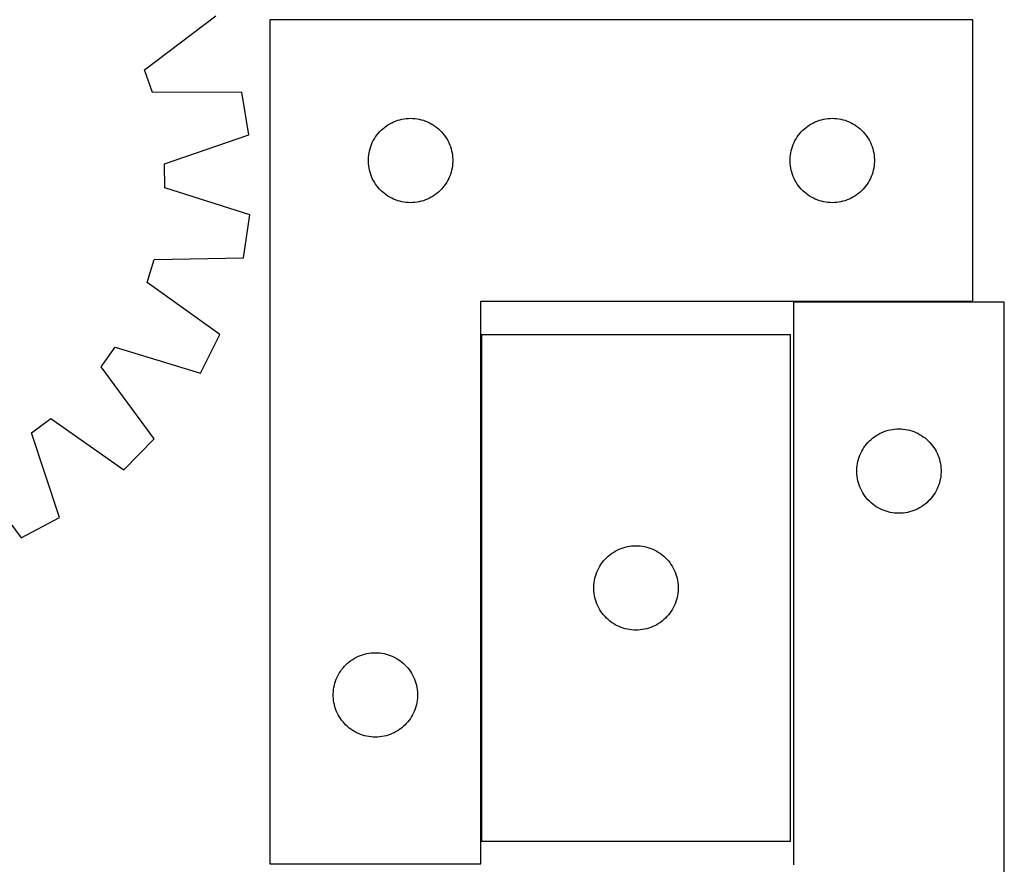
# Model space of a CAD drawing. Header units: millimetres. Extents: x 7 to 1493, y 7 to 2993.
# Tile 10 of 12: x 1093 to 1443, y 2365 to 2665. Entities that reach past the tile are written whole.
import ezdxf

# ---------------------------------------------------------------- set-up
doc = ezdxf.new("R2010")
doc.units = ezdxf.units.MM
doc.layers.add('COMMON', color=5, linetype='CONTINUOUS', true_color=0x0000ff)
doc.layers.add('CUT', color=7, linetype='CONTINUOUS', true_color=0x000000)

msp = doc.modelspace()

# ---------------------------------------------------------------- linework, layer by layer
at = {"layer": 'COMMON'}
msp.add_line((1257.070951, 2553.328188), (1257.070951, 2373.328188), dxfattribs=at)
at = {"layer": 'CUT'}
for p, q in [((1137.399208, 2647.55363), (1162.773205, 2666.662137)), ((1181.970951, 2665.291029), (1181.970951, 2365.291029)), ((1431.970951, 2665.291029), (1181.970951, 2665.291029)), ((1431.970951, 2565.291029), (1431.970951, 2665.291029)), ((1140.143484, 2639.430311), (1137.399208, 2647.55363)), ((1171.907254, 2639.624478), (1140.143484, 2639.430311)), ((1174.490733, 2624.456875), (1171.907254, 2639.624478)), ((1222.068669, 2626.558008), (1222.661809, 2627.052826)), ((1222.661809, 2627.052826), (1223.279635, 2627.516454)), ((1223.279635, 2627.516454), (1223.920508, 2627.947662)), ((1223.920508, 2627.947662), (1224.58273, 2628.345307)), ((1224.58273, 2628.345307), (1225.264544, 2628.708335)), ((1225.264544, 2628.708335), (1225.964143, 2629.035782)), ((1225.964143, 2629.035782), (1226.67967, 2629.326781)), ((1226.67967, 2629.326781), (1227.409229, 2629.58056)), ((1227.409229, 2629.58056), (1228.150884, 2629.796445)), ((1228.150884, 2629.796445), (1228.90267, 2629.973864)), ((1228.90267, 2629.973864), (1229.662593, 2630.112347)), ((1229.662593, 2630.112347), (1230.428636, 2630.211527)), ((1230.428636, 2630.211527), (1231.19877, 2630.27114)), ((1231.19877, 2630.27114), (1231.970951, 2630.291029)), ((1231.970951, 2630.291029), (1232.743133, 2630.27114)), ((1232.743133, 2630.27114), (1233.513266, 2630.211527)), ((1233.513266, 2630.211527), (1234.27931, 2630.112347)), ((1234.27931, 2630.112347), (1235.039232, 2629.973864)), ((1235.039232, 2629.973864), (1235.791018, 2629.796445)), ((1235.791018, 2629.796445), (1236.532674, 2629.58056)), ((1236.532674, 2629.58056), (1237.262233, 2629.326781)), ((1237.262233, 2629.326781), (1237.97776, 2629.035782)), ((1237.97776, 2629.035782), (1238.677358, 2628.708335)), ((1238.677358, 2628.708335), (1239.359172, 2628.345307)), ((1239.359172, 2628.345307), (1240.021394, 2627.947662)), ((1240.021394, 2627.947662), (1240.662268, 2627.516454)), ((1240.662268, 2627.516454), (1241.280093, 2627.052826)), ((1241.280093, 2627.052826), (1241.873233, 2626.558008)), ((1372.068669, 2626.558008), (1372.661809, 2627.052826)), ((1372.661809, 2627.052826), (1373.279635, 2627.516454)), ((1373.279635, 2627.516454), (1373.920508, 2627.947662)), ((1373.920508, 2627.947662), (1374.58273, 2628.345307)), ((1374.58273, 2628.345307), (1375.264544, 2628.708335)), ((1375.264544, 2628.708335), (1375.964143, 2629.035782)), ((1375.964143, 2629.035782), (1376.67967, 2629.326781)), ((1376.67967, 2629.326781), (1377.409229, 2629.58056)), ((1377.409229, 2629.58056), (1378.150884, 2629.796445)), ((1378.150884, 2629.796445), (1378.90267, 2629.973864)), ((1378.90267, 2629.973864), (1379.662593, 2630.112347)), ((1379.662593, 2630.112347), (1380.428636, 2630.211527)), ((1380.428636, 2630.211527), (1381.19877, 2630.27114)), ((1381.19877, 2630.27114), (1381.970951, 2630.291029)), ((1381.970951, 2630.291029), (1382.743133, 2630.27114)), ((1382.743133, 2630.27114), (1383.513266, 2630.211527)), ((1383.513266, 2630.211527), (1384.27931, 2630.112347)), ((1384.27931, 2630.112347), (1385.039232, 2629.973864)), ((1385.039232, 2629.973864), (1385.791018, 2629.796445)), ((1385.791018, 2629.796445), (1386.532674, 2629.58056)), ((1386.532674, 2629.58056), (1387.262233, 2629.326781)), ((1387.262233, 2629.326781), (1387.97776, 2629.035782)), ((1387.97776, 2629.035782), (1388.677358, 2628.708335)), ((1388.677358, 2628.708335), (1389.359172, 2628.345307)), ((1389.359172, 2628.345307), (1390.021394, 2627.947662)), ((1390.021394, 2627.947662), (1390.662268, 2627.516454)), ((1390.662268, 2627.516454), (1391.280093, 2627.052826)), ((1391.280093, 2627.052826), (1391.873233, 2626.558008)), ((1144.453774, 2614.124602), (1174.490733, 2624.456875)), ((1219.111232, 2623.012921), (1219.525796, 2623.664685)), ((1219.525796, 2623.664685), (1219.973363, 2624.294243)), ((1219.973363, 2624.294243), (1220.452745, 2624.899926)), ((1220.452745, 2624.899926), (1220.962671, 2625.480129)), ((1220.962671, 2625.480129), (1221.501789, 2626.033312)), ((1221.501789, 2626.033312), (1222.068669, 2626.558008)), ((1241.873233, 2626.558008), (1242.440114, 2626.033312)), ((1242.440114, 2626.033312), (1242.979232, 2625.480129)), ((1242.979232, 2625.480129), (1243.489158, 2624.899926)), ((1243.489158, 2624.899926), (1243.96854, 2624.294243)), ((1243.96854, 2624.294243), (1244.416106, 2623.664685)), ((1244.416106, 2623.664685), (1244.830671, 2623.012921)), ((1369.111232, 2623.012921), (1369.525796, 2623.664685)), ((1369.525796, 2623.664685), (1369.973363, 2624.294243)), ((1369.973363, 2624.294243), (1370.452745, 2624.899926)), ((1370.452745, 2624.899926), (1370.962671, 2625.480129)), ((1370.962671, 2625.480129), (1371.501789, 2626.033312)), ((1371.501789, 2626.033312), (1372.068669, 2626.558008)), ((1391.873233, 2626.558008), (1392.440114, 2626.033312)), ((1392.440114, 2626.033312), (1392.979232, 2625.480129)), ((1392.979232, 2625.480129), (1393.489158, 2624.899926)), ((1393.489158, 2624.899926), (1393.96854, 2624.294243)), ((1393.96854, 2624.294243), (1394.416106, 2623.664685)), ((1394.416106, 2623.664685), (1394.830671, 2623.012921)), ((1217.568703, 2619.483313), (1217.803613, 2620.219165)), ((1217.803613, 2620.219165), (1218.076092, 2620.941947)), ((1218.076092, 2620.941947), (1218.385417, 2621.649745)), ((1218.385417, 2621.649745), (1218.730769, 2622.34068)), ((1218.730769, 2622.34068), (1219.111232, 2623.012921)), ((1244.830671, 2623.012921), (1245.211133, 2622.34068)), ((1245.211133, 2622.34068), (1245.556485, 2621.649745)), ((1245.556485, 2621.649745), (1245.865811, 2620.941947)), ((1245.865811, 2620.941947), (1246.13829, 2620.219165)), ((1246.13829, 2620.219165), (1246.373199, 2619.483313)), ((1367.568703, 2619.483313), (1367.803613, 2620.219165)), ((1367.803613, 2620.219165), (1368.076092, 2620.941947)), ((1368.076092, 2620.941947), (1368.385417, 2621.649745)), ((1368.385417, 2621.649745), (1368.730769, 2622.34068)), ((1368.730769, 2622.34068), (1369.111232, 2623.012921)), ((1394.830671, 2623.012921), (1395.211133, 2622.34068)), ((1395.211133, 2622.34068), (1395.556485, 2621.649745)), ((1395.556485, 2621.649745), (1395.865811, 2620.941947)), ((1395.865811, 2620.941947), (1396.13829, 2620.219165)), ((1396.13829, 2620.219165), (1396.373199, 2619.483313)), ((1216.975924, 2615.677248), (1217.015688, 2616.448661)), ((1217.015688, 2616.448661), (1217.095111, 2617.217004)), ((1217.095111, 2617.217004), (1217.213982, 2617.98024)), ((1217.213982, 2617.98024), (1217.371986, 2618.736345)), ((1217.371986, 2618.736345), (1217.568703, 2619.483313)), ((1246.373199, 2619.483313), (1246.569917, 2618.736345)), ((1246.569917, 2618.736345), (1246.727921, 2617.98024)), ((1246.727921, 2617.98024), (1246.846791, 2617.217004)), ((1246.846791, 2617.217004), (1246.926214, 2616.448661)), ((1246.926214, 2616.448661), (1246.965978, 2615.677248)), ((1366.975924, 2615.677248), (1367.015688, 2616.448661)), ((1367.015688, 2616.448661), (1367.095111, 2617.217004)), ((1367.095111, 2617.217004), (1367.213982, 2617.98024)), ((1367.213982, 2617.98024), (1367.371986, 2618.736345)), ((1367.371986, 2618.736345), (1367.568703, 2619.483313)), ((1396.373199, 2619.483313), (1396.569917, 2618.736345)), ((1396.569917, 2618.736345), (1396.727921, 2617.98024)), ((1396.727921, 2617.98024), (1396.846791, 2617.217004)), ((1396.846791, 2617.217004), (1396.926214, 2616.448661)), ((1396.926214, 2616.448661), (1396.965978, 2615.677248)), ((1144.553492, 2605.550838), (1144.453774, 2614.124602)), ((1216.975924, 2614.90481), (1216.975924, 2615.677248)), ((1217.015688, 2614.133397), (1216.975924, 2614.90481)), ((1217.095111, 2613.365053), (1217.015688, 2614.133397)), ((1217.213982, 2612.601817), (1217.095111, 2613.365053)), ((1246.846791, 2613.365053), (1246.727921, 2612.601817)), ((1246.926214, 2614.133397), (1246.846791, 2613.365053)), ((1246.965978, 2614.90481), (1246.926214, 2614.133397)), ((1246.965978, 2615.677248), (1246.965978, 2614.90481)), ((1366.975924, 2614.90481), (1366.975924, 2615.677248)), ((1367.015688, 2614.133397), (1366.975924, 2614.90481)), ((1367.095111, 2613.365053), (1367.015688, 2614.133397)), ((1367.213982, 2612.601817), (1367.095111, 2613.365053)), ((1396.846791, 2613.365053), (1396.727921, 2612.601817)), ((1396.926214, 2614.133397), (1396.846791, 2613.365053)), ((1396.965978, 2614.90481), (1396.926214, 2614.133397)), ((1396.965978, 2615.677248), (1396.965978, 2614.90481)), ((1217.371986, 2611.845713), (1217.213982, 2612.601817)), ((1217.568703, 2611.098744), (1217.371986, 2611.845713)), ((1217.803613, 2610.362893), (1217.568703, 2611.098744)), ((1218.076092, 2609.64011), (1217.803613, 2610.362893)), ((1218.385417, 2608.932313), (1218.076092, 2609.64011)), ((1245.865811, 2609.64011), (1245.556485, 2608.932313)), ((1246.13829, 2610.362893), (1245.865811, 2609.64011)), ((1246.373199, 2611.098744), (1246.13829, 2610.362893)), ((1246.569917, 2611.845713), (1246.373199, 2611.098744)), ((1246.727921, 2612.601817), (1246.569917, 2611.845713)), ((1367.371986, 2611.845713), (1367.213982, 2612.601817)), ((1367.568703, 2611.098744), (1367.371986, 2611.845713)), ((1367.803613, 2610.362893), (1367.568703, 2611.098744)), ((1368.076092, 2609.64011), (1367.803613, 2610.362893)), ((1368.385417, 2608.932313), (1368.076092, 2609.64011)), ((1395.865811, 2609.64011), (1395.556485, 2608.932313)), ((1396.13829, 2610.362893), (1395.865811, 2609.64011)), ((1396.373199, 2611.098744), (1396.13829, 2610.362893)), ((1396.569917, 2611.845713), (1396.373199, 2611.098744)), ((1396.727921, 2612.601817), (1396.569917, 2611.845713)), ((1218.730769, 2608.241378), (1218.385417, 2608.932313)), ((1219.111232, 2607.569137), (1218.730769, 2608.241378)), ((1219.525796, 2606.917373), (1219.111232, 2607.569137)), ((1219.973363, 2606.287815), (1219.525796, 2606.917373)), ((1220.452745, 2605.682131), (1219.973363, 2606.287815)), ((1243.96854, 2606.287815), (1243.489158, 2605.682131)), ((1244.416106, 2606.917373), (1243.96854, 2606.287815)), ((1244.830671, 2607.569137), (1244.416106, 2606.917373)), ((1245.211133, 2608.241378), (1244.830671, 2607.569137)), ((1245.556485, 2608.932313), (1245.211133, 2608.241378)), ((1368.730769, 2608.241378), (1368.385417, 2608.932313)), ((1369.111232, 2607.569137), (1368.730769, 2608.241378)), ((1369.525796, 2606.917373), (1369.111232, 2607.569137)), ((1369.973363, 2606.287815), (1369.525796, 2606.917373)), ((1370.452745, 2605.682131), (1369.973363, 2606.287815)), ((1393.96854, 2606.287815), (1393.489158, 2605.682131)), ((1394.416106, 2606.917373), (1393.96854, 2606.287815)), ((1394.830671, 2607.569137), (1394.416106, 2606.917373)), ((1395.211133, 2608.241378), (1394.830671, 2607.569137)), ((1395.556485, 2608.932313), (1395.211133, 2608.241378)), ((1174.822633, 2595.919958), (1144.553492, 2605.550838)), ((1220.962671, 2605.101929), (1220.452745, 2605.682131)), ((1221.501789, 2604.548746), (1220.962671, 2605.101929)), ((1222.068669, 2604.02405), (1221.501789, 2604.548746)), ((1222.661809, 2603.529232), (1222.068669, 2604.02405)), ((1223.279635, 2603.065604), (1222.661809, 2603.529232)), ((1223.920508, 2602.634395), (1223.279635, 2603.065604)), ((1224.58273, 2602.23675), (1223.920508, 2602.634395)), ((1240.021394, 2602.634395), (1239.359172, 2602.23675)), ((1240.662268, 2603.065604), (1240.021394, 2602.634395)), ((1241.280093, 2603.529232), (1240.662268, 2603.065604)), ((1241.873233, 2604.02405), (1241.280093, 2603.529232)), ((1242.440114, 2604.548746), (1241.873233, 2604.02405)), ((1242.979232, 2605.101929), (1242.440114, 2604.548746)), ((1243.489158, 2605.682131), (1242.979232, 2605.101929)), ((1370.962671, 2605.101929), (1370.452745, 2605.682131)), ((1371.501789, 2604.548746), (1370.962671, 2605.101929)), ((1372.068669, 2604.02405), (1371.501789, 2604.548746)), ((1372.661809, 2603.529232), (1372.068669, 2604.02405)), ((1373.279635, 2603.065604), (1372.661809, 2603.529232)), ((1373.920508, 2602.634395), (1373.279635, 2603.065604)), ((1374.58273, 2602.23675), (1373.920508, 2602.634395)), ((1390.021394, 2602.634395), (1389.359172, 2602.23675)), ((1390.662268, 2603.065604), (1390.021394, 2602.634395)), ((1391.280093, 2603.529232), (1390.662268, 2603.065604)), ((1391.873233, 2604.02405), (1391.280093, 2603.529232)), ((1392.440114, 2604.548746), (1391.873233, 2604.02405)), ((1392.979232, 2605.101929), (1392.440114, 2604.548746)), ((1393.489158, 2605.682131), (1392.979232, 2605.101929)), ((1225.264544, 2601.873723), (1224.58273, 2602.23675)), ((1225.964143, 2601.546275), (1225.264544, 2601.873723)), ((1226.67967, 2601.255277), (1225.964143, 2601.546275)), ((1227.409229, 2601.001498), (1226.67967, 2601.255277)), ((1228.150884, 2600.785613), (1227.409229, 2601.001498)), ((1228.90267, 2600.608194), (1228.150884, 2600.785613)), ((1229.662593, 2600.46971), (1228.90267, 2600.608194)), ((1230.428636, 2600.370531), (1229.662593, 2600.46971)), ((1231.19877, 2600.310917), (1230.428636, 2600.370531)), ((1231.970951, 2600.291029), (1231.19877, 2600.310917)), ((1232.743133, 2600.310917), (1231.970951, 2600.291029)), ((1233.513266, 2600.370531), (1232.743133, 2600.310917)), ((1234.27931, 2600.46971), (1233.513266, 2600.370531)), ((1235.039232, 2600.608194), (1234.27931, 2600.46971)), ((1235.791018, 2600.785613), (1235.039232, 2600.608194)), ((1236.532674, 2601.001498), (1235.791018, 2600.785613)), ((1237.262233, 2601.255277), (1236.532674, 2601.001498)), ((1237.97776, 2601.546275), (1237.262233, 2601.255277)), ((1238.677358, 2601.873723), (1237.97776, 2601.546275)), ((1239.359172, 2602.23675), (1238.677358, 2601.873723)), ((1375.264544, 2601.873723), (1374.58273, 2602.23675)), ((1375.964143, 2601.546275), (1375.264544, 2601.873723)), ((1376.67967, 2601.255277), (1375.964143, 2601.546275)), ((1377.409229, 2601.001498), (1376.67967, 2601.255277)), ((1378.150884, 2600.785613), (1377.409229, 2601.001498)), ((1378.90267, 2600.608194), (1378.150884, 2600.785613)), ((1379.662593, 2600.46971), (1378.90267, 2600.608194)), ((1380.428636, 2600.370531), (1379.662593, 2600.46971)), ((1381.19877, 2600.310917), (1380.428636, 2600.370531)), ((1381.970951, 2600.291029), (1381.19877, 2600.310917)), ((1382.743133, 2600.310917), (1381.970951, 2600.291029)), ((1383.513266, 2600.370531), (1382.743133, 2600.310917)), ((1384.27931, 2600.46971), (1383.513266, 2600.370531)), ((1385.039232, 2600.608194), (1384.27931, 2600.46971)), ((1385.791018, 2600.785613), (1385.039232, 2600.608194)), ((1386.532674, 2601.001498), (1385.791018, 2600.785613)), ((1387.262233, 2601.255277), (1386.532674, 2601.001498)), ((1387.97776, 2601.546275), (1387.262233, 2601.255277)), ((1388.677358, 2601.873723), (1387.97776, 2601.546275)), ((1389.359172, 2602.23675), (1388.677358, 2601.873723)), ((1172.59262, 2580.696371), (1174.822633, 2595.919958)), ((1138.278326, 2571.966777), (1140.832927, 2580.151725)), ((1140.832927, 2580.151725), (1172.59262, 2580.696371)), ((1164.089884, 2553.453587), (1138.278326, 2571.966777)), ((1256.970951, 2365.291029), (1256.970951, 2565.291029)), ((1256.970951, 2565.291029), (1431.970951, 2565.291029)), ((1443.193272, 2564.880678), (1368.193272, 2564.880678)), ((1368.193272, 2564.880678), (1368.193272, 2364.880678)), ((1443.193272, 2264.880678), (1443.193272, 2564.880678)), ((1157.264669, 2539.664207), (1164.089884, 2553.453587)), ((1367.170952, 2553.328188), (1257.170952, 2553.328188)), ((1257.170952, 2553.328188), (1257.170952, 2373.328188)), ((1367.170952, 2373.328188), (1367.170952, 2553.328188)), ((1121.932242, 2541.96557), (1126.891101, 2548.960503)), ((1126.891101, 2548.960503), (1157.264669, 2539.664207)), ((1140.759603, 2516.38227), (1121.932242, 2541.96557)), ((1097.115311, 2518.483945), (1103.993019, 2523.60415)), ((1103.993019, 2523.60415), (1130.007285, 2505.376898)), ((1107.11552, 2488.334806), (1097.115311, 2518.483945)), ((1398.305051, 2517.934957), (1398.986865, 2518.297984)), ((1398.986865, 2518.297984), (1399.686463, 2518.625432)), ((1399.686463, 2518.625432), (1400.40199, 2518.916431)), ((1400.40199, 2518.916431), (1401.131549, 2519.170209)), ((1401.131549, 2519.170209), (1401.873205, 2519.386094)), ((1401.873205, 2519.386094), (1402.624991, 2519.563514)), ((1402.624991, 2519.563514), (1403.384913, 2519.701997)), ((1403.384913, 2519.701997), (1404.150957, 2519.801176)), ((1404.150957, 2519.801176), (1404.92109, 2519.86079)), ((1404.92109, 2519.86079), (1405.693272, 2519.880678)), ((1405.693272, 2519.880678), (1406.465453, 2519.86079)), ((1406.465453, 2519.86079), (1407.235586, 2519.801176)), ((1407.235586, 2519.801176), (1408.00163, 2519.701997)), ((1408.00163, 2519.701997), (1408.761553, 2519.563514)), ((1408.761553, 2519.563514), (1409.513338, 2519.386094)), ((1409.513338, 2519.386094), (1410.254994, 2519.170209)), ((1410.254994, 2519.170209), (1410.984553, 2518.916431)), ((1410.984553, 2518.916431), (1411.70008, 2518.625432)), ((1411.70008, 2518.625432), (1412.399678, 2518.297984)), ((1412.399678, 2518.297984), (1413.081493, 2517.934957)), ((1130.007285, 2505.376898), (1140.759603, 2516.38227)), ((1394.175065, 2514.489576), (1394.684991, 2515.069778)), ((1394.684991, 2515.069778), (1395.224109, 2515.622961)), ((1395.224109, 2515.622961), (1395.79099, 2516.147657)), ((1395.79099, 2516.147657), (1396.384129, 2516.642475)), ((1396.384129, 2516.642475), (1397.001955, 2517.106103)), ((1397.001955, 2517.106103), (1397.642829, 2517.537312)), ((1397.642829, 2517.537312), (1398.305051, 2517.934957)), ((1413.081493, 2517.934957), (1413.743714, 2517.537312)), ((1413.743714, 2517.537312), (1414.384588, 2517.106103)), ((1414.384588, 2517.106103), (1415.002414, 2516.642475)), ((1415.002414, 2516.642475), (1415.595553, 2516.147657)), ((1415.595553, 2516.147657), (1416.162434, 2515.622961)), ((1416.162434, 2515.622961), (1416.701552, 2515.069778)), ((1416.701552, 2515.069778), (1417.211478, 2514.489576)), ((1392.107738, 2511.239394), (1392.45309, 2511.930329)), ((1392.45309, 2511.930329), (1392.833552, 2512.60257)), ((1392.833552, 2512.60257), (1393.248116, 2513.254334)), ((1393.248116, 2513.254334), (1393.695683, 2513.883892)), ((1393.695683, 2513.883892), (1394.175065, 2514.489576)), ((1417.211478, 2514.489576), (1417.69086, 2513.883892)), ((1417.69086, 2513.883892), (1418.138427, 2513.254334)), ((1418.138427, 2513.254334), (1418.552991, 2512.60257)), ((1418.552991, 2512.60257), (1418.933454, 2511.930329)), ((1418.933454, 2511.930329), (1419.278805, 2511.239394)), ((1390.936302, 2507.56989), (1391.094306, 2508.325994)), ((1391.094306, 2508.325994), (1391.291023, 2509.072963)), ((1391.291023, 2509.072963), (1391.525933, 2509.808814)), ((1391.525933, 2509.808814), (1391.798412, 2510.531597)), ((1391.798412, 2510.531597), (1392.107738, 2511.239394)), ((1419.278805, 2511.239394), (1419.588131, 2510.531597)), ((1419.588131, 2510.531597), (1419.86061, 2509.808814)), ((1419.86061, 2509.808814), (1420.09552, 2509.072963)), ((1420.09552, 2509.072963), (1420.292237, 2508.325994)), ((1420.292237, 2508.325994), (1420.450241, 2507.56989)), ((1074.380104, 2506.564721), (1093.488611, 2481.190724)), ((1390.698245, 2505.266897), (1390.738009, 2506.03831)), ((1390.698245, 2504.49446), (1390.698245, 2505.266897)), ((1390.738009, 2503.723046), (1390.698245, 2504.49446)), ((1390.738009, 2506.03831), (1390.817431, 2506.806654)), ((1390.817431, 2506.806654), (1390.936302, 2507.56989)), ((1420.450241, 2507.56989), (1420.569112, 2506.806654)), ((1420.569112, 2506.806654), (1420.648534, 2506.03831)), ((1420.648534, 2506.03831), (1420.688299, 2505.266897)), ((1420.688299, 2504.49446), (1420.648534, 2503.723046)), ((1420.688299, 2505.266897), (1420.688299, 2504.49446)), ((1390.817431, 2502.954703), (1390.738009, 2503.723046)), ((1390.936302, 2502.191467), (1390.817431, 2502.954703)), ((1391.094306, 2501.435362), (1390.936302, 2502.191467)), ((1391.291023, 2500.688394), (1391.094306, 2501.435362)), ((1420.292237, 2501.435362), (1420.09552, 2500.688394)), ((1420.450241, 2502.191467), (1420.292237, 2501.435362)), ((1420.569112, 2502.954703), (1420.450241, 2502.191467)), ((1420.648534, 2503.723046), (1420.569112, 2502.954703)), ((1391.525933, 2499.952543), (1391.291023, 2500.688394)), ((1391.798412, 2499.22976), (1391.525933, 2499.952543)), ((1392.107738, 2498.521962), (1391.798412, 2499.22976)), ((1392.45309, 2497.831027), (1392.107738, 2498.521962)), ((1392.833552, 2497.158786), (1392.45309, 2497.831027)), ((1418.933454, 2497.831027), (1418.552991, 2497.158786)), ((1419.278805, 2498.521962), (1418.933454, 2497.831027)), ((1419.588131, 2499.22976), (1419.278805, 2498.521962)), ((1419.86061, 2499.952543), (1419.588131, 2499.22976)), ((1420.09552, 2500.688394), (1419.86061, 2499.952543)), ((1393.248116, 2496.507022), (1392.833552, 2497.158786)), ((1393.695683, 2495.877464), (1393.248116, 2496.507022)), ((1394.175065, 2495.271781), (1393.695683, 2495.877464)), ((1394.684991, 2494.691578), (1394.175065, 2495.271781)), ((1395.224109, 2494.138395), (1394.684991, 2494.691578)), ((1395.79099, 2493.613699), (1395.224109, 2494.138395)), ((1416.162434, 2494.138395), (1415.595553, 2493.613699)), ((1416.701552, 2494.691578), (1416.162434, 2494.138395)), ((1417.211478, 2495.271781), (1416.701552, 2494.691578)), ((1417.69086, 2495.877464), (1417.211478, 2495.271781)), ((1418.138427, 2496.507022), (1417.69086, 2495.877464)), ((1418.552991, 2497.158786), (1418.138427, 2496.507022)), ((1396.384129, 2493.118881), (1395.79099, 2493.613699)), ((1397.001955, 2492.655253), (1396.384129, 2493.118881)), ((1397.642829, 2492.224045), (1397.001955, 2492.655253)), ((1398.305051, 2491.8264), (1397.642829, 2492.224045)), ((1398.986865, 2491.463372), (1398.305051, 2491.8264)), ((1399.686463, 2491.135925), (1398.986865, 2491.463372)), ((1400.40199, 2490.844926), (1399.686463, 2491.135925)), ((1401.131549, 2490.591148), (1400.40199, 2490.844926)), ((1401.873205, 2490.375262), (1401.131549, 2490.591148)), ((1402.624991, 2490.197843), (1401.873205, 2490.375262)), ((1409.513338, 2490.375262), (1408.761553, 2490.197843)), ((1410.254994, 2490.591148), (1409.513338, 2490.375262)), ((1410.984553, 2490.844926), (1410.254994, 2490.591148)), ((1411.70008, 2491.135925), (1410.984553, 2490.844926)), ((1412.399678, 2491.463372), (1411.70008, 2491.135925)), ((1413.081493, 2491.8264), (1412.399678, 2491.463372)), ((1413.743714, 2492.224045), (1413.081493, 2491.8264)), ((1414.384588, 2492.655253), (1413.743714, 2492.224045)), ((1415.002414, 2493.118881), (1414.384588, 2492.655253)), ((1415.595553, 2493.613699), (1415.002414, 2493.118881)), ((1093.488611, 2481.190724), (1107.11552, 2488.334806)), ((1403.384913, 2490.05936), (1402.624991, 2490.197843)), ((1404.150957, 2489.96018), (1403.384913, 2490.05936)), ((1404.92109, 2489.900567), (1404.150957, 2489.96018)), ((1405.693272, 2489.880678), (1404.92109, 2489.900567)), ((1406.465453, 2489.900567), (1405.693272, 2489.880678)), ((1407.235586, 2489.96018), (1406.465453, 2489.900567)), ((1408.00163, 2490.05936), (1407.235586, 2489.96018)), ((1408.761553, 2490.197843), (1408.00163, 2490.05936)), ((1304.120509, 2475.984821), (1304.782731, 2476.382467)), ((1304.782731, 2476.382467), (1305.464545, 2476.745494)), ((1305.464545, 2476.745494), (1306.164144, 2477.072942)), ((1306.164144, 2477.072942), (1306.879671, 2477.36394)), ((1306.879671, 2477.36394), (1307.60923, 2477.617719)), ((1307.60923, 2477.617719), (1308.350885, 2477.833604)), ((1308.350885, 2477.833604), (1309.102671, 2478.011023)), ((1309.102671, 2478.011023), (1309.862594, 2478.149506)), ((1309.862594, 2478.149506), (1310.628637, 2478.248686)), ((1310.628637, 2478.248686), (1311.398771, 2478.308299)), ((1311.398771, 2478.308299), (1312.170952, 2478.328188)), ((1312.170952, 2478.328188), (1312.943134, 2478.308299)), ((1312.943134, 2478.308299), (1313.713267, 2478.248686)), ((1313.713267, 2478.248686), (1314.479311, 2478.149506)), ((1314.479311, 2478.149506), (1315.239233, 2478.011023)), ((1315.239233, 2478.011023), (1315.991019, 2477.833604)), ((1315.991019, 2477.833604), (1316.732675, 2477.617719)), ((1316.732675, 2477.617719), (1317.462234, 2477.36394)), ((1317.462234, 2477.36394), (1318.177761, 2477.072942)), ((1318.177761, 2477.072942), (1318.877359, 2476.745494)), ((1318.877359, 2476.745494), (1319.559173, 2476.382467)), ((1319.559173, 2476.382467), (1320.221395, 2475.984821)), ((1300.173364, 2472.331402), (1300.652746, 2472.937086)), ((1300.652746, 2472.937086), (1301.162672, 2473.517288)), ((1301.162672, 2473.517288), (1301.70179, 2474.070471)), ((1301.70179, 2474.070471), (1302.26867, 2474.595167)), ((1302.26867, 2474.595167), (1302.86181, 2475.089985)), ((1302.86181, 2475.089985), (1303.479636, 2475.553613)), ((1303.479636, 2475.553613), (1304.120509, 2475.984821)), ((1320.221395, 2475.984821), (1320.862269, 2475.553613)), ((1320.862269, 2475.553613), (1321.480094, 2475.089985)), ((1321.480094, 2475.089985), (1322.073234, 2474.595167)), ((1322.073234, 2474.595167), (1322.640115, 2474.070471)), ((1322.640115, 2474.070471), (1323.179233, 2473.517288)), ((1323.179233, 2473.517288), (1323.689159, 2472.937086)), ((1323.689159, 2472.937086), (1324.168541, 2472.331402)), ((1298.276093, 2468.979106), (1298.585418, 2469.686904)), ((1298.585418, 2469.686904), (1298.93077, 2470.377839)), ((1298.93077, 2470.377839), (1299.311233, 2471.05008)), ((1299.311233, 2471.05008), (1299.725797, 2471.701844)), ((1299.725797, 2471.701844), (1300.173364, 2472.331402)), ((1324.168541, 2472.331402), (1324.616107, 2471.701844)), ((1324.616107, 2471.701844), (1325.030672, 2471.05008)), ((1325.030672, 2471.05008), (1325.411134, 2470.377839)), ((1325.411134, 2470.377839), (1325.756486, 2469.686904)), ((1325.756486, 2469.686904), (1326.065812, 2468.979106)), ((1297.295112, 2465.254163), (1297.413983, 2466.017399)), ((1297.413983, 2466.017399), (1297.571987, 2466.773504)), ((1297.571987, 2466.773504), (1297.768704, 2467.520473)), ((1297.768704, 2467.520473), (1298.003614, 2468.256324)), ((1298.003614, 2468.256324), (1298.276093, 2468.979106)), ((1326.065812, 2468.979106), (1326.338291, 2468.256324)), ((1326.338291, 2468.256324), (1326.5732, 2467.520473)), ((1326.5732, 2467.520473), (1326.769918, 2466.773504)), ((1326.769918, 2466.773504), (1326.927922, 2466.017399)), ((1326.927922, 2466.017399), (1327.046792, 2465.254163)), ((1297.175925, 2463.714407), (1297.215689, 2464.48582)), ((1297.175925, 2462.941969), (1297.175925, 2463.714407)), ((1297.215689, 2462.170556), (1297.175925, 2462.941969)), ((1297.215689, 2464.48582), (1297.295112, 2465.254163)), ((1327.046792, 2465.254163), (1327.126215, 2464.48582)), ((1327.126215, 2464.48582), (1327.165979, 2463.714407)), ((1327.165979, 2462.941969), (1327.126215, 2462.170556)), ((1327.165979, 2463.714407), (1327.165979, 2462.941969)), ((1297.295112, 2461.402213), (1297.215689, 2462.170556)), ((1297.413983, 2460.638977), (1297.295112, 2461.402213)), ((1297.571987, 2459.882872), (1297.413983, 2460.638977)), ((1297.768704, 2459.135903), (1297.571987, 2459.882872)), ((1298.003614, 2458.400052), (1297.768704, 2459.135903)), ((1326.5732, 2459.135903), (1326.338291, 2458.400052)), ((1326.769918, 2459.882872), (1326.5732, 2459.135903)), ((1326.927922, 2460.638977), (1326.769918, 2459.882872)), ((1327.046792, 2461.402213), (1326.927922, 2460.638977)), ((1327.126215, 2462.170556), (1327.046792, 2461.402213)), ((1298.276093, 2457.67727), (1298.003614, 2458.400052)), ((1298.585418, 2456.969472), (1298.276093, 2457.67727)), ((1298.93077, 2456.278537), (1298.585418, 2456.969472)), ((1299.311233, 2455.606296), (1298.93077, 2456.278537)), ((1299.725797, 2454.954532), (1299.311233, 2455.606296)), ((1325.030672, 2455.606296), (1324.616107, 2454.954532)), ((1325.411134, 2456.278537), (1325.030672, 2455.606296)), ((1325.756486, 2456.969472), (1325.411134, 2456.278537)), ((1326.065812, 2457.67727), (1325.756486, 2456.969472)), ((1326.338291, 2458.400052), (1326.065812, 2457.67727)), ((1300.173364, 2454.324974), (1299.725797, 2454.954532)), ((1300.652746, 2453.71929), (1300.173364, 2454.324974)), ((1301.162672, 2453.139088), (1300.652746, 2453.71929)), ((1301.70179, 2452.585905), (1301.162672, 2453.139088)), ((1302.26867, 2452.061209), (1301.70179, 2452.585905)), ((1302.86181, 2451.566391), (1302.26867, 2452.061209)), ((1322.073234, 2452.061209), (1321.480094, 2451.566391)), ((1322.640115, 2452.585905), (1322.073234, 2452.061209)), ((1323.179233, 2453.139088), (1322.640115, 2452.585905)), ((1323.689159, 2453.71929), (1323.179233, 2453.139088)), ((1324.168541, 2454.324974), (1323.689159, 2453.71929)), ((1324.616107, 2454.954532), (1324.168541, 2454.324974)), ((1303.479636, 2451.102763), (1302.86181, 2451.566391)), ((1304.120509, 2450.671555), (1303.479636, 2451.102763)), ((1304.782731, 2450.273909), (1304.120509, 2450.671555)), ((1305.464545, 2449.910882), (1304.782731, 2450.273909)), ((1306.164144, 2449.583434), (1305.464545, 2449.910882)), ((1306.879671, 2449.292436), (1306.164144, 2449.583434)), ((1307.60923, 2449.038657), (1306.879671, 2449.292436)), ((1308.350885, 2448.822772), (1307.60923, 2449.038657)), ((1309.102671, 2448.645353), (1308.350885, 2448.822772)), ((1309.862594, 2448.50687), (1309.102671, 2448.645353)), ((1310.628637, 2448.40769), (1309.862594, 2448.50687)), ((1311.398771, 2448.348077), (1310.628637, 2448.40769)), ((1312.170952, 2448.328188), (1311.398771, 2448.348077)), ((1312.943134, 2448.348077), (1312.170952, 2448.328188)), ((1313.713267, 2448.40769), (1312.943134, 2448.348077)), ((1314.479311, 2448.50687), (1313.713267, 2448.40769)), ((1315.239233, 2448.645353), (1314.479311, 2448.50687)), ((1315.991019, 2448.822772), (1315.239233, 2448.645353)), ((1316.732675, 2449.038657), (1315.991019, 2448.822772)), ((1317.462234, 2449.292436), (1316.732675, 2449.038657)), ((1318.177761, 2449.583434), (1317.462234, 2449.292436)), ((1318.877359, 2449.910882), (1318.177761, 2449.583434)), ((1319.559173, 2450.273909), (1318.877359, 2449.910882)), ((1320.221395, 2450.671555), (1319.559173, 2450.273909)), ((1320.862269, 2451.102763), (1320.221395, 2450.671555)), ((1321.480094, 2451.566391), (1320.862269, 2451.102763)), ((1210.779635, 2437.516454), (1211.420508, 2437.947662)), ((1211.420508, 2437.947662), (1212.08273, 2438.345307)), ((1212.08273, 2438.345307), (1212.764544, 2438.708335)), ((1212.764544, 2438.708335), (1213.464143, 2439.035782)), ((1213.464143, 2439.035782), (1214.17967, 2439.326781)), ((1214.17967, 2439.326781), (1214.909229, 2439.58056)), ((1214.909229, 2439.58056), (1215.650884, 2439.796445)), ((1215.650884, 2439.796445), (1216.40267, 2439.973864)), ((1216.40267, 2439.973864), (1217.162593, 2440.112347)), ((1217.162593, 2440.112347), (1217.928636, 2440.211527)), ((1217.928636, 2440.211527), (1218.69877, 2440.27114)), ((1218.69877, 2440.27114), (1219.470951, 2440.291029)), ((1219.470951, 2440.291029), (1220.243133, 2440.27114)), ((1220.243133, 2440.27114), (1221.013266, 2440.211527)), ((1221.013266, 2440.211527), (1221.77931, 2440.112347)), ((1221.77931, 2440.112347), (1222.539232, 2439.973864)), ((1222.539232, 2439.973864), (1223.291018, 2439.796445)), ((1223.291018, 2439.796445), (1224.032674, 2439.58056)), ((1224.032674, 2439.58056), (1224.762233, 2439.326781)), ((1224.762233, 2439.326781), (1225.47776, 2439.035782)), ((1225.47776, 2439.035782), (1226.177358, 2438.708335)), ((1226.177358, 2438.708335), (1226.859172, 2438.345307)), ((1226.859172, 2438.345307), (1227.521394, 2437.947662)), ((1227.521394, 2437.947662), (1228.162268, 2437.516454)), ((1207.025796, 2433.664685), (1207.473363, 2434.294243)), ((1207.473363, 2434.294243), (1207.952745, 2434.899926)), ((1207.952745, 2434.899926), (1208.462671, 2435.480129)), ((1208.462671, 2435.480129), (1209.001789, 2436.033312)), ((1209.001789, 2436.033312), (1209.568669, 2436.558008)), ((1209.568669, 2436.558008), (1210.161809, 2437.052826)), ((1210.161809, 2437.052826), (1210.779635, 2437.516454)), ((1228.162268, 2437.516454), (1228.780093, 2437.052826)), ((1228.780093, 2437.052826), (1229.373233, 2436.558008)), ((1229.373233, 2436.558008), (1229.940114, 2436.033312)), ((1229.940114, 2436.033312), (1230.479232, 2435.480129)), ((1230.479232, 2435.480129), (1230.989158, 2434.899926)), ((1230.989158, 2434.899926), (1231.46854, 2434.294243)), ((1231.46854, 2434.294243), (1231.916106, 2433.664685)), ((1205.303613, 2430.219165), (1205.576092, 2430.941947)), ((1205.576092, 2430.941947), (1205.885417, 2431.649745)), ((1205.885417, 2431.649745), (1206.230769, 2432.34068)), ((1206.230769, 2432.34068), (1206.611232, 2433.012921)), ((1206.611232, 2433.012921), (1207.025796, 2433.664685)), ((1231.916106, 2433.664685), (1232.330671, 2433.012921)), ((1232.330671, 2433.012921), (1232.711133, 2432.34068)), ((1232.711133, 2432.34068), (1233.056485, 2431.649745)), ((1233.056485, 2431.649745), (1233.365811, 2430.941947)), ((1233.365811, 2430.941947), (1233.63829, 2430.219165)), ((1204.595111, 2427.217004), (1204.713982, 2427.98024)), ((1204.713982, 2427.98024), (1204.871986, 2428.736345)), ((1204.871986, 2428.736345), (1205.068703, 2429.483313)), ((1205.068703, 2429.483313), (1205.303613, 2430.219165)), ((1233.63829, 2430.219165), (1233.873199, 2429.483313)), ((1233.873199, 2429.483313), (1234.069917, 2428.736345)), ((1234.069917, 2428.736345), (1234.227921, 2427.98024)), ((1234.227921, 2427.98024), (1234.346791, 2427.217004)), ((1204.475924, 2425.677248), (1204.515688, 2426.448661)), ((1204.475924, 2424.90481), (1204.475924, 2425.677248)), ((1204.515688, 2424.133397), (1204.475924, 2424.90481)), ((1204.515688, 2426.448661), (1204.595111, 2427.217004)), ((1204.595111, 2423.365053), (1204.515688, 2424.133397)), ((1234.346791, 2427.217004), (1234.426214, 2426.448661)), ((1234.426214, 2424.133397), (1234.346791, 2423.365053)), ((1234.426214, 2426.448661), (1234.465978, 2425.677248)), ((1234.465978, 2424.90481), (1234.426214, 2424.133397)), ((1234.465978, 2425.677248), (1234.465978, 2424.90481)), ((1204.713982, 2422.601817), (1204.595111, 2423.365053)), ((1204.871986, 2421.845713), (1204.713982, 2422.601817)), ((1205.068703, 2421.098744), (1204.871986, 2421.845713)), ((1205.303613, 2420.362893), (1205.068703, 2421.098744)), ((1205.576092, 2419.64011), (1205.303613, 2420.362893)), ((1233.63829, 2420.362893), (1233.365811, 2419.64011)), ((1233.873199, 2421.098744), (1233.63829, 2420.362893)), ((1234.069917, 2421.845713), (1233.873199, 2421.098744)), ((1234.227921, 2422.601817), (1234.069917, 2421.845713)), ((1234.346791, 2423.365053), (1234.227921, 2422.601817)), ((1205.885417, 2418.932313), (1205.576092, 2419.64011)), ((1206.230769, 2418.241378), (1205.885417, 2418.932313)), ((1206.611232, 2417.569137), (1206.230769, 2418.241378)), ((1207.025796, 2416.917373), (1206.611232, 2417.569137)), ((1207.473363, 2416.287815), (1207.025796, 2416.917373)), ((1231.916106, 2416.917373), (1231.46854, 2416.287815)), ((1232.330671, 2417.569137), (1231.916106, 2416.917373)), ((1232.711133, 2418.241378), (1232.330671, 2417.569137)), ((1233.056485, 2418.932313), (1232.711133, 2418.241378)), ((1233.365811, 2419.64011), (1233.056485, 2418.932313)), ((1207.952745, 2415.682131), (1207.473363, 2416.287815)), ((1208.462671, 2415.101929), (1207.952745, 2415.682131)), ((1209.001789, 2414.548746), (1208.462671, 2415.101929)), ((1209.568669, 2414.02405), (1209.001789, 2414.548746)), ((1210.161809, 2413.529232), (1209.568669, 2414.02405)), ((1210.779635, 2413.065604), (1210.161809, 2413.529232)), ((1228.780093, 2413.529232), (1228.162268, 2413.065604)), ((1229.373233, 2414.02405), (1228.780093, 2413.529232)), ((1229.940114, 2414.548746), (1229.373233, 2414.02405)), ((1230.479232, 2415.101929), (1229.940114, 2414.548746)), ((1230.989158, 2415.682131), (1230.479232, 2415.101929)), ((1231.46854, 2416.287815), (1230.989158, 2415.682131)), ((1211.420508, 2412.634395), (1210.779635, 2413.065604)), ((1212.08273, 2412.23675), (1211.420508, 2412.634395)), ((1212.764544, 2411.873723), (1212.08273, 2412.23675)), ((1213.464143, 2411.546275), (1212.764544, 2411.873723)), ((1214.17967, 2411.255277), (1213.464143, 2411.546275)), ((1214.909229, 2411.001498), (1214.17967, 2411.255277)), ((1215.650884, 2410.785613), (1214.909229, 2411.001498)), ((1216.40267, 2410.608194), (1215.650884, 2410.785613)), ((1217.162593, 2410.46971), (1216.40267, 2410.608194)), ((1217.928636, 2410.370531), (1217.162593, 2410.46971)), ((1218.69877, 2410.310917), (1217.928636, 2410.370531)), ((1219.470951, 2410.291029), (1218.69877, 2410.310917)), ((1220.243133, 2410.310917), (1219.470951, 2410.291029)), ((1221.013266, 2410.370531), (1220.243133, 2410.310917)), ((1221.77931, 2410.46971), (1221.013266, 2410.370531)), ((1222.539232, 2410.608194), (1221.77931, 2410.46971)), ((1223.291018, 2410.785613), (1222.539232, 2410.608194)), ((1224.032674, 2411.001498), (1223.291018, 2410.785613)), ((1224.762233, 2411.255277), (1224.032674, 2411.001498)), ((1225.47776, 2411.546275), (1224.762233, 2411.255277)), ((1226.177358, 2411.873723), (1225.47776, 2411.546275)), ((1226.859172, 2412.23675), (1226.177358, 2411.873723)), ((1227.521394, 2412.634395), (1226.859172, 2412.23675)), ((1228.162268, 2413.065604), (1227.521394, 2412.634395)), ((1257.170952, 2373.328188), (1367.170952, 2373.328188)), ((1181.970951, 2365.291029), (1256.970951, 2365.291029))]:
    msp.add_line(p, q, dxfattribs=at)

doc.saveas('drawing.dxf')
